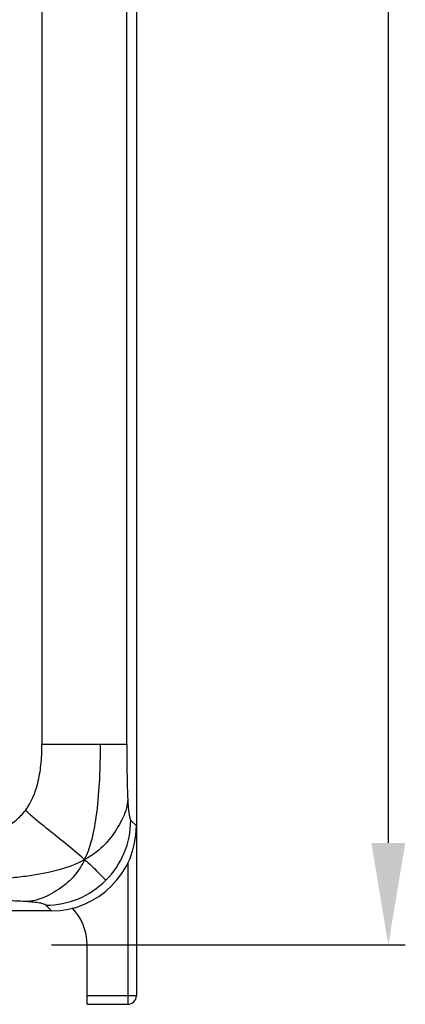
# Model space of a CAD drawing. Header units: millimetres. Extents: x 1026 to 1372, y 127 to 478.
# Tile 12 of 33: x 1139 to 1162, y 262 to 320. Entities that reach past the tile are written whole.
import ezdxf

# ---------------------------------------------------------------- set-up
doc = ezdxf.new("R2010")
doc.units = ezdxf.units.MM
doc.layers.get('Defpoints').update_dxf_attribs({"color": 8})
doc.styles.add('Dimemsions', font='isocp.shx', dxfattribs={"bigfont": 'chineset.shx'})
doc.dimstyles.new('ISO-25', dxfattribs={"dimtxt": 3, "dimasz": 3, "dimexe": 1, "dimexo": 1, "dimgap": 1, "dimtad": 1, "dimdsep": 46, "dimtxsty": 'Dimemsions', "dimcen": 0, "dimclrd": 2, "dimclre": 2, "dimclrt": 2, "dimazin": 2, "dimtfac": 1, "dimtmove": 0, "dimatfit": 3, "dimfxl": 0, "dimarcsym": 0})

# ---------------------------------------------------------------- blocks, each defined once
blk = doc.blocks.new('*D13')
at = {"color": 2, "lineweight": -2}
for p, q in [((1140.806, 421.284), (1161.638, 421.284)), ((1160.638, 415.284), (1160.638, 271.284)), ((1140.806, 265.284), (1161.638, 265.284))]:
    blk.add_line(p, q, dxfattribs=at)
at = {"color": 2}
for points in [[(1159.638, 415.284), (1161.638, 415.284), (1160.638, 421.284)], [(1159.638, 271.284), (1161.638, 271.284), (1160.638, 265.284)]]:
    blk.add_solid(points, dxfattribs=at)
at = {"layer": 'Defpoints', "color": 0}
for p in [(1139.806, 421.284), (1139.806, 265.284), (1160.638, 265.284)]:
    blk.add_point(p, dxfattribs=at)
at = {"color": 2, "insert": (1154.638, 343.197), "char_height": 10, "attachment_point": 5, "rotation": 90, "style": 'Dimemsions'}
blk.add_mtext('156', dxfattribs=at)

msp = doc.modelspace()

# ---------------------------------------------------------------- linework, layer by layer
at = {"color": 7, "linetype": 'Continuous'}
for p, q in [((1145.806, 422.291), (1145.806, 262.284)), ((1140.249, 417.498), (1140.249, 277.07)), ((1145.242, 277.07), (1145.242, 417.498)), ((1145.242, 277.07), (1140.249, 277.07)), ((1145.476, 272.607), (1145.806, 272.277)), ((1145.306, 270.099), (1145.306, 261.784)), ((1140.813, 267.284), (1075.799, 267.284)), ((1140.813, 267.284), (1140.483, 267.613)), ((1142.906, 261.784), (1142.906, 265.284)), ((1145.806, 262.284), (1142.906, 262.284)), ((1142.906, 261.784), (1145.306, 261.784))]:
    msp.add_line(p, q, dxfattribs=at)
for centre, radius, start, end in [((1140.469, 272.622), 5.007, 314.9871, 359.82372), ((1140.468, 272.62), 5.007, 270.17628, 315.0129), ((1139.806, 265.284), 3.1, 0, 44.4286), ((1145.306, 262.284), 0.5, 270, 0)]:
    msp.add_arc(centre, radius, start, end, dxfattribs=at)
msp.add_ellipse((1140.799, 272.291), major_axis=(3.545, -3.545), ratio=0.997265, start_param=-0.784029, end_param=0.784029, dxfattribs=at)
for points, start_tangent, end_tangent in [([(1139.273, 273.186), (1140.005, 274.804), (1140.188, 275.856), (1140.249, 277.07)], (0.601958, 0.798528), (0, 1)), ([(1142.763, 270.293), (1143.152, 271.346), (1143.445, 272.805), (1143.64, 274.842), (1143.682, 275.952), (1143.69, 277.07)], (0.436584, 0.899663), (0, 1)), ([(1145.242, 277.07), (1145.256, 275.205), (1145.3, 273.84)], (0, -1), (0.052428, -0.998625)), ([(1145.3, 273.84), (1145.222, 273.338), (1145.023, 272.789), (1144.726, 272.22), (1144.378, 271.698), (1143.617, 270.881), (1142.763, 270.293)], (-0.054134, -0.998534), (-0.876925, -0.480627)), ([(1145.3, 273.84), (1145.333, 273.344), (1145.374, 272.973), (1145.421, 272.728), (1145.448, 272.651), (1145.476, 272.607)], (0.052428, -0.998625), (0.707107, -0.707107)), ([(1136.345, 271.892), (1138.053, 272.216), (1138.724, 272.62), (1139.273, 273.186)], (1, 0), (0.601958, 0.798528)), ([(1142.763, 270.293), (1141.441, 271.395), (1140.372, 272.26), (1139.273, 273.186)], (-0.750926, 0.660387), (-0.758657, 0.651491)), ([(1142.763, 270.293), (1140.326, 269.482), (1139.422, 269.331), (1138.408, 269.216), (1137.375, 269.153), (1136.345, 269.138)], (-0.876925, -0.480627), (-1, 0)), ([(1142.763, 270.293), (1142.232, 269.449), (1141.467, 268.711), (1140.964, 268.375), (1140.398, 268.09), (1139.834, 267.9), (1139.307, 267.826)], (-0.436584, -0.899663), (-0.998916, -0.04654)), ([(1142.763, 270.293), (1143.544, 269.562), (1144.009, 269.081)], (0.750926, -0.660387), (0.707107, -0.707107)), ([(1139.307, 267.826), (1138.049, 267.88), (1136.345, 267.897)], (-0.997653, 0.068475), (-1, 0)), ([(1140.483, 267.613), (1140.356, 267.68), (1140.118, 267.738), (1139.768, 267.786), (1139.307, 267.826)], (-0.707107, 0.707107), (-0.997653, 0.068475))]:
    msp.add_spline(points, degree=3, dxfattribs=dict(at, start_tangent=start_tangent, end_tangent=end_tangent))

# ---------------------------------------------------------------- dimensions: what is measured, and where the dimension line sits
dim = msp.add_linear_dim(base=(1160.638, 265.284), p1=(1139.806, 421.284), p2=(1139.806, 265.284), angle=90, dimstyle='ISO-25', override={"dimtxt": 10, "dimasz": 6})
dim.commit()
dim.dimension.update_dxf_attribs({"geometry": '*D13', "text_midpoint": (1160.638, 343.197), "dimtype": 160})

doc.saveas('drawing.dxf')
